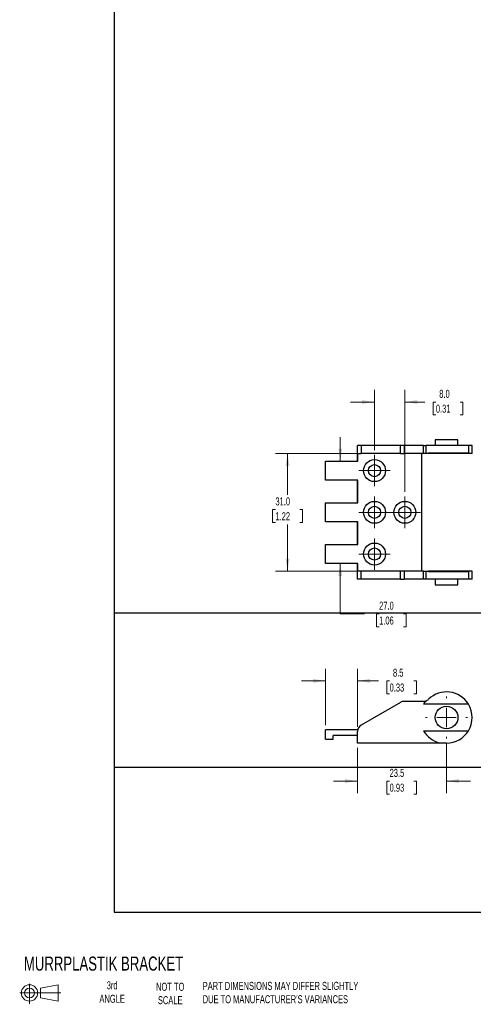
# Model space of a CAD drawing. Header units: millimetres. Extents: x 7 to 1365, y 7 to 1048.
# Tile 1 of 4: x 7 to 127, y 7 to 267. Entities that reach past the tile are written whole.
import ezdxf

# ---------------------------------------------------------------- set-up
doc = ezdxf.new("R2010")
doc.units = ezdxf.units.MM
doc.layers.add('TEXT', color=140, linetype='Continuous', lineweight=25)
doc.styles.add('SLDTEXTSTYLE0', font='TXT', dxfattribs={"width": 0.7})
doc.dimstyles.new('SLDDIMSTYLE0', dxfattribs={"dimtxt": 2.158008, "dimasz": 3.302, "dimexe": 0, "dimexo": 0.0625, "dimgap": 0.539502, "dimtad": 0, "dimtih": 1, "dimtoh": 1, "dimrnd": 1e-09, "dimzin": 12, "dimdsep": 46, "dimtxsty": 'SLDTEXTSTYLE0', "dimsah": 1, "dimcen": 0.09, "dimadec": 0, "dimazin": 3, "dimtfac": 1, "dimtmove": 0, "dimatfit": 0, "dimfxl": 0, "dimfrac": 2, "dimtolj": 1, "dimtzin": 12, "dimarcsym": 0})
doc.dimstyles.new('SLDDIMSTYLE3', dxfattribs={"dimtxt": 2.158008, "dimasz": 3.302, "dimexe": 0, "dimexo": 0.0625, "dimgap": 0.539502, "dimtad": 0, "dimtih": 1, "dimtoh": 1, "dimrnd": 1e-09, "dimzin": 4, "dimdsep": 46, "dimtxsty": 'SLDTEXTSTYLE0', "dimsah": 1, "dimcen": 0.09, "dimadec": 0, "dimazin": 1, "dimtfac": 1, "dimtofl": 0, "dimtmove": 0, "dimatfit": 3, "dimfxl": 0, "dimfrac": 2, "dimtolj": 1, "dimtzin": 12, "dimarcsym": 0})
doc.dimstyles.new('SLDDIMSTYLE4', dxfattribs={"dimtxt": 2.158008, "dimasz": 3.302, "dimexe": 0, "dimexo": 0.0625, "dimgap": 0.539502, "dimtad": 0, "dimtih": 1, "dimtoh": 1, "dimrnd": 1e-09, "dimzin": 4, "dimdsep": 46, "dimtxsty": 'SLDTEXTSTYLE0', "dimsah": 1, "dimcen": 0.09, "dimadec": 0, "dimazin": 1, "dimtfac": 1, "dimtmove": 0, "dimatfit": 0, "dimfxl": 0, "dimfrac": 2, "dimtolj": 1, "dimtzin": 12, "dimarcsym": 0})

# ---------------------------------------------------------------- blocks, each defined once
blk = doc.blocks.new('Block11')
at = {"color": 7, "linetype": 'Continuous', "lineweight": 18}
for p, q in [((2.59, 5.31), (2.59, 0)), ((0, 2.88), (10.87, 2.88)), ((5.48, 4.17), (10.18, 5.03)), ((5.48, 1.6), (5.48, 4.17)), ((10.18, 5.03), (10.18, 0.73)), ((5.48, 1.6), (10.18, 0.73))]:
    blk.add_line(p, q, dxfattribs=at)
for radius in [2.15, 1.29]:
    blk.add_circle((2.59, 2.88), radius, dxfattribs=at)
blk = doc.blocks.new('Block12')
at = {"color": 7, "linetype": 'Continuous'}
blk.add_blockref('Block11', (0, 0), dxfattribs=at)
blk = doc.blocks.new('_D_3')
at = {"color": 7, "linetype": 'Continuous', "lineweight": 0}
for p, q in [((119.46, 76.26), (119.46, 63.15)), ((95.96, 75.05), (95.96, 63.15)), ((95.96, 66.32), (89.61, 66.32)), ((104.44, 66.32), (103.71, 66.32)), ((103.71, 66.32), (103.71, 62.89)), ((110.85, 66.32), (111.57, 66.32)), ((111.57, 66.32), (111.57, 62.89)), ((119.46, 66.32), (125.81, 66.32)), ((103.71, 62.89), (104.44, 62.89)), ((111.57, 62.89), (110.85, 62.89))]:
    blk.add_line(p, q, dxfattribs=at)
at = {"color": 7, "linetype": 'Continuous', "lineweight": 18}
for points in [[(95.96, 66.32), (92.66, 66.83), (92.66, 65.81)], [(119.46, 66.32), (122.76, 65.81), (122.76, 66.83)]]:
    blk.add_solid(points, dxfattribs=at)
at = {"color": 7, "linetype": 'Continuous', "lineweight": 18, "char_height": 2.117, "attachment_point": 1, "style": 'SLDTEXTSTYLE0'}
for s, insert in [('23.5', (104.44, 69.53)), ('0.93', (104.44, 65.62))]:
    blk.add_mtext(s, dxfattribs=dict(at, insert=insert))
blk = doc.blocks.new('_D_5')
at = {"color": 7, "linetype": 'Continuous', "lineweight": 0}
for p, q in [((87.51, 81.09), (87.51, 95.92)), ((95.96, 80.63), (95.96, 95.92)), ((87.51, 92.74), (81.16, 92.74)), ((95.96, 92.74), (101.51, 92.74)), ((104.44, 92.74), (103.71, 92.74)), ((103.71, 92.74), (103.71, 89.31)), ((110.85, 92.74), (111.57, 92.74)), ((111.57, 92.74), (111.57, 89.31)), ((103.71, 89.31), (104.44, 89.31)), ((111.57, 89.31), (110.85, 89.31))]:
    blk.add_line(p, q, dxfattribs=at)
at = {"color": 7, "linetype": 'Continuous', "lineweight": 18}
for points in [[(87.51, 92.74), (84.21, 93.25), (84.21, 92.23)], [(95.96, 92.74), (99.26, 92.23), (99.26, 93.25)]]:
    blk.add_solid(points, dxfattribs=at)
at = {"color": 7, "linetype": 'Continuous', "lineweight": 18, "char_height": 2.117, "attachment_point": 1, "style": 'SLDTEXTSTYLE0'}
for s, insert in [('8.5', (105.33, 95.95)), ('0.33', (104.44, 92.04))]:
    blk.add_mtext(s, dxfattribs=dict(at, insert=insert))
blk = doc.blocks.new('SW_CENTERMARKSYMBOL_0')
at = {"color": 0, "linetype": 'Continuous', "lineweight": 18}
for p, q in [((0, 5.08), (0, 5.54)), ((-5.08, 0), (-5.54, 0)), ((0, 0), (-2.54, 0)), ((0, 0), (0, 2.54)), ((0, 0), (0, -2.54)), ((0, 0), (2.54, 0)), ((5.08, 0), (5.54, 0)), ((0, -5.08), (0, -5.54))]:
    blk.add_line(p, q, dxfattribs=at)
blk = doc.blocks.new('_D_8')
at = {"color": 7, "linetype": 'Continuous', "lineweight": 0}
for p, q in [((95.69, 152.68), (74.34, 152.68)), ((77.51, 152.68), (77.51, 141.83)), ((74.31, 137.91), (73.58, 137.91)), ((73.58, 137.91), (73.58, 134.48)), ((80.72, 137.91), (81.44, 137.91)), ((81.44, 137.91), (81.44, 134.48)), ((73.58, 134.48), (74.31, 134.48)), ((77.51, 121.68), (77.51, 134)), ((81.44, 134.48), (80.72, 134.48)), ((95.69, 121.68), (74.34, 121.68))]:
    blk.add_line(p, q, dxfattribs=at)
at = {"color": 7, "linetype": 'Continuous', "lineweight": 18}
for points in [[(77.51, 152.68), (77, 149.38), (78.02, 149.38)], [(77.51, 121.68), (78.02, 124.99), (77, 124.99)]]:
    blk.add_solid(points, dxfattribs=at)
at = {"color": 7, "linetype": 'Continuous', "lineweight": 18, "char_height": 2.117, "attachment_point": 1, "style": 'SLDTEXTSTYLE0'}
for s, insert in [('31.0', (74.31, 141.13)), ('1.22', (74.31, 137.21))]:
    blk.add_mtext(s, dxfattribs=dict(at, insert=insert))
blk = doc.blocks.new('_D_10')
at = {"color": 7, "linetype": 'Continuous', "lineweight": 0}
for p, q in [((91.43, 150.68), (91.43, 157.03)), ((91.43, 110.41), (91.43, 123.68)), ((97.78, 110.41), (91.43, 110.41)), ((101.67, 110.41), (100.95, 110.41)), ((100.95, 110.41), (100.95, 106.98)), ((108.08, 110.41), (108.81, 110.41)), ((108.81, 110.41), (108.81, 106.98)), ((100.95, 106.98), (101.67, 106.98)), ((108.81, 106.98), (108.08, 106.98))]:
    blk.add_line(p, q, dxfattribs=at)
at = {"color": 7, "linetype": 'Continuous', "lineweight": 18}
for points in [[(91.43, 150.68), (91.94, 153.99), (90.92, 153.99)], [(91.43, 123.68), (90.92, 120.38), (91.94, 120.38)]]:
    blk.add_solid(points, dxfattribs=at)
at = {"color": 7, "linetype": 'Continuous', "lineweight": 18, "char_height": 2.117, "attachment_point": 1, "style": 'SLDTEXTSTYLE0'}
for s, insert in [('27.0', (101.67, 113.62)), ('1.06', (101.67, 109.71))]:
    blk.add_mtext(s, dxfattribs=dict(at, insert=insert))
blk = doc.blocks.new('_D_12')
at = {"color": 7, "linetype": 'Continuous', "lineweight": 0}
for p, q in [((100.46, 153.59), (100.46, 169.46)), ((108.46, 142.59), (108.46, 169.46)), ((100.46, 166.28), (94.11, 166.28)), ((108.46, 166.28), (113.72, 166.28)), ((116.64, 166.28), (115.91, 166.28)), ((115.91, 166.28), (115.91, 162.86)), ((123.05, 166.28), (123.78, 166.28)), ((123.78, 166.28), (123.78, 162.86)), ((115.91, 162.86), (116.64, 162.86)), ((123.78, 162.86), (123.05, 162.86))]:
    blk.add_line(p, q, dxfattribs=at)
at = {"color": 7, "linetype": 'Continuous', "lineweight": 18}
for points in [[(100.46, 166.28), (97.16, 166.79), (97.16, 165.78)], [(108.46, 166.28), (111.76, 165.78), (111.76, 166.79)]]:
    blk.add_solid(points, dxfattribs=at)
at = {"color": 7, "linetype": 'Continuous', "lineweight": 18, "char_height": 2.117, "attachment_point": 1, "style": 'SLDTEXTSTYLE0'}
for s, insert in [('8.0', (117.54, 169.5)), ('0.31', (116.64, 165.58))]:
    blk.add_mtext(s, dxfattribs=dict(at, insert=insert))
blk = doc.blocks.new('SW_CENTERMARKSYMBOL_2')
at = {"color": 0, "linetype": 'Continuous', "lineweight": 18}
for p, q in [((0, 2.54), (0, 4.14)), ((-2.54, 0), (-4.14, 0)), ((0, 0), (-2.54, 0)), ((0, 0), (0, 2.54)), ((0, 0), (0, -2.54)), ((0, 0), (2.54, 0)), ((2.54, 0), (4.14, 0)), ((0, -2.54), (0, -4.14))]:
    blk.add_line(p, q, dxfattribs=at)
blk = doc.blocks.new('SW_CENTERMARKSYMBOL_3')
at = {"color": 0, "linetype": 'Continuous', "lineweight": 18}
for p, q in [((0, 2.54), (0, 4.14)), ((-2.54, 0), (-4.14, 0)), ((0, 0), (-2.54, 0)), ((0, 0), (0, 2.54)), ((0, 0), (0, -2.54)), ((0, 0), (2.54, 0)), ((2.54, 0), (4.14, 0)), ((0, -2.54), (0, -4.14))]:
    blk.add_line(p, q, dxfattribs=at)
blk = doc.blocks.new('SW_CENTERMARKSYMBOL_4')
at = {"color": 0, "linetype": 'Continuous', "lineweight": 18}
for p, q in [((0, 2.54), (0, 4.14)), ((-2.54, 0), (-4.14, 0)), ((0, 0), (-2.54, 0)), ((0, 0), (0, 2.54)), ((0, 0), (0, -2.54)), ((0, 0), (2.54, 0)), ((2.54, 0), (4.14, 0)), ((0, -2.54), (0, -4.14))]:
    blk.add_line(p, q, dxfattribs=at)
blk = doc.blocks.new('SW_CENTERMARKSYMBOL_5')
at = {"color": 0, "linetype": 'Continuous', "lineweight": 18}
for p, q in [((0, 2.54), (0, 4.14)), ((-2.54, 0), (-4.14, 0)), ((0, 0), (-2.54, 0)), ((0, 0), (0, 2.54)), ((0, 0), (0, -2.54)), ((0, 0), (2.54, 0)), ((2.54, 0), (4.14, 0)), ((0, -2.54), (0, -4.14))]:
    blk.add_line(p, q, dxfattribs=at)

msp = doc.modelspace()

# ---------------------------------------------------------------- linework, layer by layer
for p, q in [((116.462, 156.285), (116.462, 154.785)), ((122.462, 156.285), (116.462, 156.285)), ((122.462, 154.785), (122.462, 156.285)), ((95.962, 150.685), (95.962, 154.785)), ((96.962, 154.785), (95.962, 154.785)), ((96.962, 154.785), (96.962, 152.685)), ((107.289, 154.785), (96.962, 154.785)), ((107.289, 152.685), (107.289, 154.785)), ((108.289, 154.785), (107.289, 154.785)), ((108.289, 154.785), (108.289, 152.685)), ((113.339, 154.785), (108.289, 154.785)), ((113.339, 152.685), (113.339, 154.785)), ((113.339, 154.785), (113.983, 154.785)), ((113.983, 154.785), (113.983, 152.785)), ((125.234, 154.785), (113.983, 154.785)), ((125.234, 154.785), (125.234, 152.785)), ((126.212, 154.785), (125.234, 154.785)), ((126.212, 152.685), (126.212, 154.785)), ((87.512, 145.685), (87.512, 150.685)), ((87.512, 150.685), (96.016, 150.685)), ((96.016, 150.685), (96.016, 152.685)), ((96.016, 152.685), (96.962, 152.685)), ((107.289, 152.685), (96.962, 152.685)), ((107.289, 152.685), (108.289, 152.685)), ((113.339, 152.685), (108.289, 152.685)), ((112.962, 121.685), (112.962, 152.685)), ((114.738, 152.685), (113.339, 152.685)), ((113.983, 152.785), (114.738, 152.785)), ((114.738, 152.785), (114.738, 152.685)), ((125.234, 152.785), (114.738, 152.785)), ((126.212, 152.685), (114.738, 152.685)), ((96.016, 145.685), (87.512, 145.685)), ((95.962, 139.685), (95.962, 145.685)), ((96.016, 139.685), (96.016, 145.685)), ((87.512, 134.685), (87.512, 139.685)), ((87.512, 139.685), (96.016, 139.685)), ((96.016, 134.685), (87.512, 134.685)), ((95.962, 128.685), (95.962, 134.685)), ((96.016, 128.685), (96.016, 134.685)), ((87.512, 123.685), (87.512, 128.685)), ((87.512, 128.685), (96.016, 128.685)), ((96.016, 123.685), (87.512, 123.685)), ((95.962, 119.585), (95.962, 123.685)), ((96.016, 121.685), (96.016, 123.685)), ((96.962, 119.585), (95.962, 119.585)), ((96.962, 121.685), (96.016, 121.685)), ((96.962, 119.585), (96.962, 121.685)), ((107.289, 121.685), (96.962, 121.685)), ((107.289, 119.585), (96.962, 119.585)), ((107.289, 119.585), (107.289, 121.685)), ((108.289, 121.685), (107.289, 121.685)), ((107.289, 119.585), (108.289, 119.585)), ((108.289, 121.685), (108.289, 119.585)), ((113.339, 121.685), (108.289, 121.685)), ((113.339, 119.585), (108.289, 119.585)), ((113.339, 119.585), (113.339, 121.685)), ((113.339, 121.685), (114.738, 121.685)), ((113.983, 119.585), (113.339, 119.585)), ((113.983, 121.585), (113.983, 119.585)), ((114.738, 121.585), (113.983, 121.585)), ((125.234, 119.585), (113.983, 119.585)), ((114.738, 121.685), (114.738, 121.585)), ((126.212, 121.685), (114.738, 121.685)), ((114.738, 121.585), (125.234, 121.585)), ((116.462, 119.585), (116.462, 118.085)), ((122.462, 118.085), (122.462, 119.585)), ((125.234, 121.585), (125.234, 119.585)), ((126.212, 119.585), (125.234, 119.585)), ((126.212, 119.585), (126.212, 121.685)), ((116.462, 118.085), (122.462, 118.085)), ((107.289, 87.054), (96.962, 81.092)), ((113.339, 87.322), (108.289, 87.322)), ((125.234, 86.572), (113.4, 86.572)), ((87.512, 77.322), (87.512, 79.822)), ((96.016, 79.822), (87.512, 79.822)), ((95.962, 78.322), (89.512, 78.322)), ((89.512, 77.322), (89.512, 78.322)), ((95.962, 76.322), (95.962, 79.36)), ((113.4, 79.572), (125.234, 79.572)), ((87.512, 77.322), (89.512, 77.322)), ((117.608, 76.322), (95.962, 76.322)), ((119.462, 76.322), (117.608, 76.322))]:
    msp.add_line(p, q)
for centre, radius in [((100.462, 148.185), 2.9), ((100.462, 148.185), 1.6), ((100.462, 137.185), 2.9), ((100.462, 137.185), 1.6), ((108.462, 137.185), 2.9), ((108.462, 137.185), 1.6), ((100.462, 126.185), 2.9), ((100.462, 126.185), 1.6), ((119.462, 83.072), 3)]:
    msp.add_circle(centre, radius)
for centre, radius, start, end in [((119.462, 83.072), 6.75, 31.23293, 134.41531), ((108.289, 85.322), 2, 90, 120), ((113.339, 89.322), 2, 270, 288.8091), ((119.462, 83.072), 7, 141.50835, 150), ((113.339, 89.322), 2, 288.8091, 314.41531), ((119.462, 83.072), 6.75, 328.76707, 31.23293), ((97.962, 79.36), 2, 120, 180), ((119.462, 83.072), 7, 210, 254.64111), ((119.462, 83.072), 6.75, 270, 328.76707)]:
    msp.add_arc(centre, radius, start, end)
at = {"layer": 'TEXT'}
for p, q in [((31.75, 1047.75), (31.75, 31.75)), ((1365.25, 110.631), (31.75, 110.631)), ((1365.25, 69.85), (31.75, 69.85)), ((31.75, 31.75), (1365.25, 31.75))]:
    msp.add_line(p, q, dxfattribs=at)

# ---------------------------------------------------------------- block references
at = {"color": 7, "linetype": 'Continuous', "lineweight": 0}
for name, p in [('SW_CENTERMARKSYMBOL_3', (100.462, 148.185)), ('SW_CENTERMARKSYMBOL_4', (100.462, 137.185)), ('SW_CENTERMARKSYMBOL_5', (108.462, 137.185)), ('SW_CENTERMARKSYMBOL_2', (100.462, 126.185)), ('SW_CENTERMARKSYMBOL_0', (119.462, 83.072))]:
    msp.add_blockref(name, p, dxfattribs=at)
at = {"layer": 'TEXT'}
msp.add_blockref('Block12', (6.838, 7.554), dxfattribs=at)

# ---------------------------------------------------------------- texts
at = {"layer": 'TEXT', "style": 'SLDTEXTSTYLE0'}
for s, insert, char_height, attachment_point in [('MURRPLASTIK BRACKET', (7.966, 20.023), 3.70417, 1), ('3rd^JANGLE', (31.233, 13.488), 2.1167, 2), ('NOT TO^JSCALE', (46.556, 13.115), 2.11667, 2), ("PART DIMENSIONS MAY DIFFER SLIGHTLY ^JDUE TO MANUFACTURER'S VARIANCES", (55.119, 13.357), 2.11667, 1)]:
    msp.add_mtext(s, dxfattribs=dict(at, insert=insert, char_height=char_height, attachment_point=attachment_point))

# ---------------------------------------------------------------- dimensions: what is measured, and where the dimension line sits
at = {"color": 7, "linetype": 'Continuous', "lineweight": 18}
for base, p1, p2, dimstyle, picture, middle in [((108.462, 166.285), (100.462, 152.325), (108.462, 141.325), 'SLDDIMSTYLE4', '_D_12', (119.846, 166.285)), ((95.962, 92.742), (87.512, 79.822), (95.962, 79.36), 'SLDDIMSTYLE0', '_D_5', (107.642, 92.742)), ((119.462, 66.322), (95.962, 76.322), (119.462, 77.532), 'SLDDIMSTYLE0', '_D_3', (107.642, 66.322))]:
    dim = msp.add_linear_dim(base=base, p1=p1, p2=p2, dimstyle=dimstyle, dxfattribs=at)
    dim.commit()
    dim.dimension.update_dxf_attribs({"geometry": picture, "text_midpoint": middle, "dimtype": 160})
for base, p1, p2, dimstyle, picture, middle in [((91.431, 123.685), (87.512, 150.685), (87.512, 123.685), 'SLDDIMSTYLE4', '_D_10', (91.431, 110.409)), ((77.512, 121.685), (96.962, 152.685), (96.962, 121.685), 'SLDDIMSTYLE3', '_D_8', (77.512, 137.913))]:
    dim = msp.add_linear_dim(base=base, p1=p1, p2=p2, angle=90, dimstyle=dimstyle, dxfattribs=at)
    dim.commit()
    dim.dimension.update_dxf_attribs({"geometry": picture, "text_midpoint": middle, "dimtype": 160})

doc.saveas('drawing.dxf')
